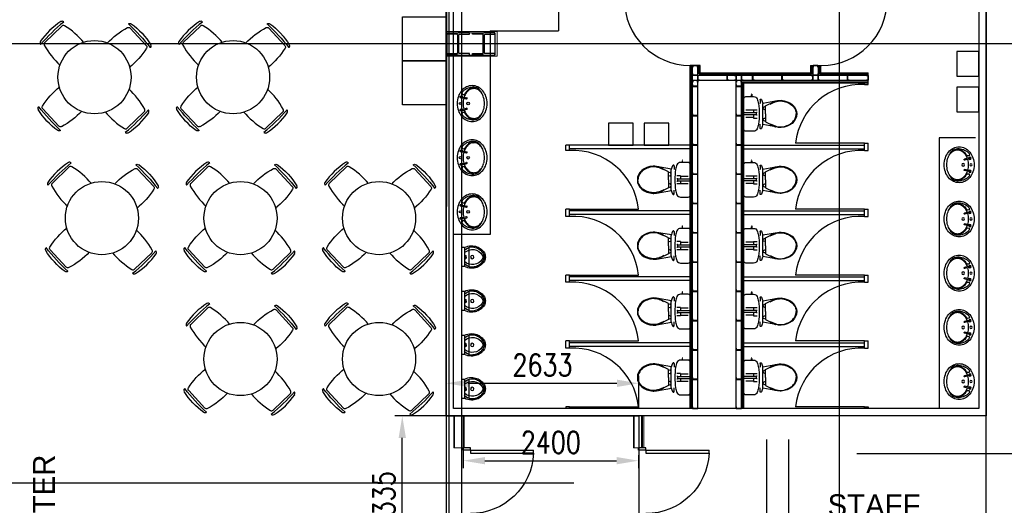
# Model space of a CAD drawing. Header units: millimetres. Extents: x -312551 to 250764, y -35891 to 59426.
# Tile 181 of 256: x -86822 to -73360, y 29908 to 36540. Entities that reach past the tile are written whole.
import ezdxf

# ---------------------------------------------------------------- set-up
doc = ezdxf.new("R2010")
doc.units = ezdxf.units.MM
doc.header["$LTSCALE"] = 2.5
doc.linetypes.add('HIDDEN2', pattern=[0.1875, 0.125, -0.0625])
for name, color, linetype in [('740-SANITARY-FITTINGS', 3, 'Continuous'), ('doors', 1, 'Continuous'), ('FO-01- FURN$0$FURNITURE', 22, 'Continuous'), ('NF ARCH', 4, 'Continuous'), ('NF AS BUILT DIMS', 4, 'Continuous'), ('NF-AS BUILT', 7, 'Continuous'), ('NF-AS BUILT DIMS', 4, 'Continuous'), ('NF-FURNITURE', 4, 'Continuous'), ('NF-GRIDS', 252, 'Continuous'), ('NF-SPAN', 150, 'Continuous'), ('NF-Steel columns', 6, 'Continuous'), ('NF-TEXT', 1, 'Continuous')]:
    doc.layers.add(name, color=color, linetype=linetype)
doc.layers.add('PLASTER', color=4, linetype='Continuous', lineweight=13)
doc.styles.add('ROMANS', font='romans.shx', dxfattribs={"width": 0.8})
doc.dimstyles.new('100NFDIM', dxfattribs={"dimscale": 100, "dimtxt": 3, "dimasz": 3, "dimexe": 1, "dimexo": 1, "dimgap": 1, "dimtad": 1, "dimdec": 0, "dimdsep": 46, "dimtxsty": 'ROMANS', "dimcen": 3, "dimclrd": 4, "dimclre": 4, "dimclrt": 1, "dimaunit": 1, "dimadec": 0, "dimazin": 0, "dimtfac": 1, "dimtdec": 0, "dimtmove": 0, "dimatfit": 3, "dimfxl": 0, "dimtolj": 1, "dimarcsym": 0})

# ---------------------------------------------------------------- blocks, each defined once
blk = doc.blocks.new('305')
at = {"layer": 'NF-Steel columns', "color": 2, "linetype": 'Continuous'}
for points in [[(0, -152), (-156, -152), (-156, -132), (-19, -132, 0.414214), (-7, -119), (-7, 119, 0.414214), (-19, 132), (-156, 132), (-156, 153), (0, 153)], [(0, -152), (149, -152), (149, -132), (19, -132, -0.414214), (7, -119), (7, 119, -0.414214), (19, 132), (149, 132), (149, 153), (0, 153)]]:
    blk.add_lwpolyline(points, format="xyb", dxfattribs=at)
blk = doc.blocks.new('*D179')
at = {"layer": 'Defpoints', "color": 0}
for p in [(-78357, 31574), (-80990, 31129), (-78357, 31129)]:
    blk.add_point(p, dxfattribs=at)
at = {"layer": 'NF-AS BUILT DIMS', "color": 4, "lineweight": -2}
for p, q in [((-80990, 31229), (-80990, 31674)), ((-78357, 31229), (-78357, 31674)), ((-80690, 31574), (-78657, 31574))]:
    blk.add_line(p, q, dxfattribs=at)
at = {"layer": 'NF-AS BUILT DIMS', "color": 4}
for points in [[(-80690, 31624), (-80690, 31524), (-80990, 31574)], [(-78657, 31624), (-78657, 31524), (-78357, 31574)]]:
    blk.add_solid(points, dxfattribs=at)
at = {"layer": 'NF-AS BUILT DIMS', "color": 1, "insert": (-79674, 31824), "char_height": 300, "attachment_point": 5, "style": 'ROMANS'}
blk.add_mtext('\\A1;2633', dxfattribs=at)
blk = doc.blocks.new('A$C08C92F79')
at = {"layer": '740-SANITARY-FITTINGS', "color": 8, "linetype": 'HIDDEN2'}
for points in [[(107, 1), (104, 1, -1), (104, 1), (107, 1)], [(107, 1), (109, 1, -1), (109, 1), (107, 1)]]:
    blk.add_lwpolyline(points, format="xyb", dxfattribs=at)
for start, end in [(186.2922, 263.7078), (276.2922, 353.7078)]:
    blk.add_arc((107, 1), 1.14, start, end, dxfattribs=at)
at = {"layer": 'NF ARCH'}
for p, q in [((459, 451), (257, 415)), ((258, 409), (258, 129)), ((471, 453), (459, 451)), ((495, 455), (471, 453)), ((507, 455), (495, 455)), ((550, 449), (507, 455)), ((591, 436), (550, 449)), ((627, 420), (591, 436)), ((659, 398), (627, 420)), ((170, 283), (0, 283)), ((133, 319), (27, 319)), ((133, 326), (180, 326)), ((133, 283), (133, 326)), ((170, 284), (170, 255)), ((180, 287), (173, 287)), ((686, 370), (659, 398)), ((707, 337), (686, 370)), ((718, 304), (707, 337)), ((722, 269), (718, 304)), ((718, 235), (722, 269)), ((170, 256), (0, 256)), ((133, 219), (27, 219)), ((133, 213), (133, 256)), ((133, 213), (180, 213)), ((180, 252), (173, 252)), ((627, 119), (659, 141)), ((659, 141), (686, 169)), ((686, 169), (707, 202)), ((707, 202), (718, 235)), ((104, 32), (104, 12)), ((110, 12), (110, 32)), ((257, 123), (459, 87)), ((459, 87), (483, 84)), ((483, 84), (507, 83)), ((507, 83), (550, 89)), ((550, 89), (591, 102)), ((591, 102), (627, 119))]:
    blk.add_line(p, q, dxfattribs=at)
blk.add_lwpolyline([(0, 269), (0, 57), (2, 48), (7, 40), (15, 34), (25, 32), (133, 32, 0.305088), (180, 64, 0.037807), (201, 129, 0.027722), (209, 269, 0.027722), (201, 410, 0.037807), (180, 475, 0.305088), (133, 506), (25, 506), (15, 504), (7, 499), (2, 491), (0, 481)], format="xyb", close=True, dxfattribs=at)
for points in [[(220, 462), (220, 409)], [(220, 77), (220, 129)]]:
    blk.add_lwpolyline(points, dxfattribs=at)
for points in [[(295, 269), (295, 371, -0.298874), (303, 384), (409, 437, -0.018315), (423, 442, -0.014972), (438, 447)], [(359, 404), (412, 429, -0.018083), (426, 434, -0.084101), (507, 447, -0.0833), (588, 428, -0.091639), (654, 391, -0.103796), (699, 333, -0.114706), (714, 269)], [(295, 269), (295, 168, 0.298874), (303, 155), (409, 102, 0.018315), (423, 96, 0.014972), (438, 92)], [(359, 134), (412, 110, 0.018083), (426, 105, 0.084101), (507, 92, 0.0833), (588, 111, 0.091639), (654, 148, 0.103796), (699, 206, 0.114706), (714, 269)]]:
    blk.add_lwpolyline(points, format="xyb", dxfattribs=at)
for centre, radius, start, end in [((230, 462), 10, 30.0261, 180), ((109, 392), 150, 6.6985, 30.0261), ((173, 284), 3, 90, 180), ((283, 347), 21.9, 56.6142, 303.3858), ((173, 255), 3, 180, 270), ((283, 191), 21.9, 56.6142, 303.3858), ((107, 12), 3.12, 92.2934, 267.7066), ((107, 1), 1.14, 96.2922, 173.7078), ((107, 12), 3.12, 272.2934, 87.7066), ((107, 1), 1.14, 6.2922, 83.7078), ((230, 77), 10, 180, 329.9739), ((109, 147), 150, 329.9739, 353.3015)]:
    blk.add_arc(centre, radius, start, end, dxfattribs=at)
blk = doc.blocks.new('BASIN_545')
at = {"layer": '740-SANITARY-FITTINGS', "color": 0}
for p, q in [((-104, -95), (-88, -160)), ((-88, -91), (-72, -156)), ((88, -91), (72, -156)), ((104, -95), (88, -160))]:
    blk.add_line(p, q, dxfattribs=at)
for centre, radius in [((-100, -78), 17.6), ((-100, -78), 11.6), ((0, -63), 16), ((100, -78), 17.6), ((100, -78), 11.6), ((0, -180), 20)]:
    blk.add_circle(centre, radius, dxfattribs=at)
for centre, radius, start, end in [((-42, -262), 235, 129.8572, 153.6119), ((-10, -264), 238, 132.7019, 174.8661), ((-57, -298), 189, 125.5377, 149.8906), ((-17, -293), 275, 109.076, 129.8572), ((-159, -110), 24.4, 300.0122, 120.0122), ((-23, -346), 248, 120.0122, 125.5377), ((-23, -346), 238, 108.4839, 125.5377), ((0, -341), 326, 90, 109.076), ((0, -422), 317, 90, 104.9359), ((0, -341), 326, 70.924, 90), ((0, -422), 317, 75.0641, 90), ((23, -346), 238, 54.4623, 71.5161), ((17, -293), 275, 50.1428, 70.924), ((159, -110), 24.4, 59.9878, 239.9878), ((23, -346), 248, 54.4623, 59.9878), ((57, -298), 189, 30.1094, 54.4623), ((10, -264), 238, 5.1339, 47.2981), ((42, -262), 235, 26.3881, 50.1428), ((-81, -242), 191, 153.6119, 180), ((-81, -242), 191, 180, 206.3881), ((-107, -255), 141, 174.8661, 250.5816), ((-110, -268), 128, 149.8906, 174.4509), ((-232, -255), 5.02, 179.8426, 359.8513), ((-110, -268), 118, 149.8906, 180), ((-110, -268), 118, 180, 210.1094), ((-57, -298), 179, 125.5377, 149.8906), ((-80, -158), 8.43, 194.1282, 14.1282), ((80, -158), 8.43, 165.8718, 345.8718), ((107, -255), 141, 289.4184, 5.1339), ((57, -298), 179, 30.1094, 54.4623), ((110, -268), 118, 0, 30.1094), ((110, -268), 118, 329.8906, 360), ((110, -268), 128, 5.5491, 30.1094), ((232, -255), 5.02, 180.1487, 0.1574), ((81, -242), 191, 360, 26.3881), ((81, -242), 191, 333.6119, 360), ((-42, -223), 235, 206.3881, 230.1428), ((-57, -237), 179, 210.1094, 234.4623), ((-17, -192), 275, 230.1428, 250.924), ((-23, -189), 238, 234.4623, 253.5183), ((0, -113), 317, 253.5183, 270), ((0, -113), 317, 270, 286.4817), ((23, -189), 238, 286.4817, 305.5377), ((17, -192), 275, 289.076, 309.8572), ((57, -237), 179, 305.5377, 329.8906), ((42, -223), 235, 309.8572, 333.6119), ((0, -144), 326, 250.924, 270), ((0, -144), 326, 270, 289.076)]:
    blk.add_arc(centre, radius, start, end, dxfattribs=at)
blk = doc.blocks.new('B_545')
at = {"color": 8}
blk.add_blockref('BASIN_545', (0, -15), dxfattribs=at)
blk = doc.blocks.new('urinal')
at = {"linetype": 'Continuous'}
for p, q in [((130, -45), (-130, -45)), ((-130, -104), (-130, -145)), ((131, -104), (-130, -104)), ((-22, -104), (-22, -91)), ((0, -84), (-16, -84)), ((0, -84), (16, -84)), ((22, -104), (22, -91)), ((130, -104), (130, -145))]:
    blk.add_line(p, q, dxfattribs=at)
for centre, radius in [((0, 0), 22), ((0, -94), 10)]:
    blk.add_circle(centre, radius, dxfattribs=at)
for centre, radius, start, end in [((32, 21), 170, 120.9821, 144.1794), ((58, 3), 160, 122.3213, 222.1587), ((19, 24), 143, 118.0585, 142.1489), ((0, 63), 117, 89.7903, 118.0585), ((10, 59), 108, 95.4415, 122.7832), ((0, 94), 52.6, 57.8603, 122.3213), ((1, 63), 117, 62.1231, 90.3913), ((-9, 58), 108, 57.3983, 84.7401), ((-57, 3), 160, 318.0229, 57.8603), ((-18, 24), 143, 38.0326, 62.1231), ((-31, 21), 170, 36.0022, 59.1995), ((93, -11), 246, 162.1572, 180), ((32, -4), 186, 137.909, 158.4531), ((93, -11), 231, 162.1572, 180), ((32, -4), 171, 137.5497, 158.1349), ((-31, -4), 171, 22.0467, 42.6319), ((-31, -4), 186, 21.7285, 42.2725), ((-92, -12), 231, 0.1816, 18.0243), ((-92, -12), 246, 0.1816, 18.0243), ((27, -17), 179, 178.4075, 209.1966), ((-11, -3), 127, 183.8391, 233.0631), ((-16, -91), 6.63, 90, 180), ((16, -91), 6.63, 0, 90), ((12, -3), 127, 307.1185, 356.3425), ((-25, -17), 179, 330.985, 1.7741)]:
    blk.add_arc(centre, radius, start, end, dxfattribs=at)
blk = doc.blocks.new('1800door')
for p, q in [((-865, 0), (-865, 864)), ((-825, 864), (-865, 864)), ((-825, 0), (-825, 864)), ((825, 0), (825, 864)), ((825, 864), (865, 864)), ((865, 0), (865, 864)), ((-865, 0), (-900, 0)), ((-865, 0), (-865, -100)), ((-865, 0), (-825, 0)), ((865, 0), (825, 0)), ((865, 0), (865, -100)), ((865, 0), (900, 0)), ((900, 0), (900, -100)), ((-900, 0), (-900, -100)), ((-865, -100), (-900, -100)), ((865, -100), (900, -100))]:
    blk.add_line(p, q)
for centre, start, end in [((-865, 0), 0, 87.3495), ((865, 0), 92.6505, 180)]:
    blk.add_arc(centre, 865, start, end)
blk = doc.blocks.new('*D208')
at = {"layer": 'Defpoints', "color": 0}
for p in [(-80760, 30912), (-78360, 30694), (-78360, 30517)]:
    blk.add_point(p, dxfattribs=at)
at = {"layer": 'NF AS BUILT DIMS', "color": 4, "lineweight": -2}
for p, q in [((-80760, 30812), (-80760, 30417)), ((-78360, 30594), (-78360, 30417)), ((-80460, 30517), (-78660, 30517))]:
    blk.add_line(p, q, dxfattribs=at)
at = {"layer": 'NF AS BUILT DIMS', "color": 4}
for points in [[(-80460, 30567), (-80460, 30467), (-80760, 30517)], [(-78660, 30567), (-78660, 30467), (-78360, 30517)]]:
    blk.add_solid(points, dxfattribs=at)
at = {"layer": 'NF AS BUILT DIMS', "color": 1, "insert": (-79560, 30767), "char_height": 300, "attachment_point": 5, "style": 'ROMANS'}
blk.add_mtext('\\A1;2400', dxfattribs=at)
blk = doc.blocks.new('*D195')
at = {"layer": 'Defpoints', "color": 0}
for p in [(-81591, 31129), (-80039, 31129), (-80039, 28794)]:
    blk.add_point(p, dxfattribs=at)
at = {"layer": 'NF AS BUILT DIMS', "color": 4, "lineweight": -2}
for p, q in [((-80139, 31129), (-81691, 31129)), ((-81591, 29094), (-81591, 30829)), ((-80139, 28794), (-81691, 28794))]:
    blk.add_line(p, q, dxfattribs=at)
at = {"layer": 'NF AS BUILT DIMS', "color": 4}
for points in [[(-81641, 30829), (-81541, 30829), (-81591, 31129)], [(-81641, 29094), (-81541, 29094), (-81591, 28794)]]:
    blk.add_solid(points, dxfattribs=at)
at = {"layer": 'NF AS BUILT DIMS', "color": 1, "insert": (-81841, 29962), "char_height": 300, "attachment_point": 5, "rotation": 90, "style": 'ROMANS'}
blk.add_mtext('\\A1;2335', dxfattribs=at)
blk = doc.blocks.new('FO-01- FURN$0$CHAIR')
at = {"layer": 'FO-01- FURN$0$FURNITURE'}
for p, q in [((-164, 464), (-165, 464)), ((94, 182), (-138, 409)), ((150, 156), (150, 157))]:
    blk.add_line(p, q, dxfattribs=at)
for centre, radius, start, end in [((376, -510), 1075, 120.7938, 139.6463), ((-159, 388), 30, 45.6325, 120.7938), ((-143, 443), 30, 57.1635, 135.6325), ((-1844, -1567), 2636, 40.8445, 50.4206), ((-658, -355), 981, 34.1016, 57.1635), ((-836, 676), 1075, 311.6188, 330.4713), ((73, 161), 30, 330.4713, 45.6325), ((129, 178), 30, 315.6325, 34.1016)]:
    blk.add_arc(centre, radius, start, end, dxfattribs=at)

msp = doc.modelspace()

# ---------------------------------------------------------------- linework, layer by layer
at = {"layer": 'FO-01- FURN$0$FURNITURE', "color": 8}
for centre in [(-85798.9, 35755.5), (-83904.2, 35755.5), (-85697.5, 33830.5), (-83802.8, 33830.5), (-81908.1, 33830.5), (-83802.8, 31905.5), (-81908.1, 31905.5)]:
    msp.add_circle(centre, 500, dxfattribs=at)
at = {"layer": 'NF ARCH', "color": 8}
msp.add_line((-73610, 30453.5), (-73610, 36755.8), dxfattribs=at)
at = {"layer": 'NF-AS BUILT', "color": 8}
for p, q in [((-80985, 41979.1), (-80990, 31129.1)), ((-80990, 31129.1), (-78357.4, 31129.1)), ((-78357.4, 31129.1), (-78357.4, 28794.1))]:
    msp.add_line(p, q, dxfattribs=at)
msp.add_lwpolyline([(-73610, 31127.7), (-80990, 31129.1), (-80990, 36694.1), (-80990, 36694.1), (-80985, 41979.1), (-73610, 41979.1), (-73610, 31127.7)], dxfattribs=at)
msp.add_lwpolyline([(-73710, 31227.7), (-80890, 31229.1), (-80890, 36694.1), (-80885.1, 41879.1), (-73710, 41879.1)], close=True, dxfattribs=at)
at = {"layer": 'NF-AS BUILT DIMS', "color": 8}
msp.add_line((-80325, 36362), (-80325, 36057), dxfattribs=at)
at = {"layer": 'NF-FURNITURE', "color": 8}
for p, q in [((-79455.6, 36916.3), (-79455.6, 36389.8)), ((-80390, 36389.8), (-79455.6, 36389.8)), ((-77517, 35916.3), (-77655, 35916.3)), ((-77655, 31228.3), (-77655, 35916.3)), ((-77640, 31228.3), (-77640, 35916.3)), ((-77621, 31228.3), (-77621, 35916.3)), ((-77551, 31228.3), (-77551, 35916.3)), ((-77532, 35801.3), (-77532, 35916.3)), ((-77517, 35801.3), (-77517, 35916.3)), ((-77517, 35816.3), (-75995, 35816.3)), ((-76010, 35916.3), (-76010, 35816.3)), ((-76010, 35916.3), (-75860, 35916.3)), ((-75995, 35916.3), (-75995, 35801.3)), ((-75976, 35916.3), (-75976, 35782.3)), ((-75906, 35916.3), (-75906, 35782.3)), ((-75887, 35916.3), (-75887, 35801.3)), ((-75887, 35816.3), (-75220, 35816.3)), ((-75872, 35916.3), (-75872, 35816.3)), ((-77551, 35782.3), (-75220, 35782.3)), ((-77551, 35712.3), (-75220, 35712.3)), ((-77532, 35801.3), (-75995, 35801.3)), ((-77024, 31228.3), (-77024, 35712.3)), ((-76954, 31228.3), (-76954, 35712.3)), ((-76935, 35693.3), (-75220, 35693.3)), ((-76935, 31228.3), (-76935, 35693.3)), ((-76920, 35678.3), (-75220, 35678.3)), ((-76920, 31228.3), (-76920, 35678.3)), ((-75887, 35801.3), (-75220, 35801.3)), ((-74252.5, 34928.3), (-74252.5, 31228.3)), ((-75270, 34853.3), (-76214.4, 34853.3)), ((-79305, 33953.3), (-78360.6, 33953.3)), ((-75270, 33953.3), (-76214.4, 33953.3)), ((-79305, 33053.3), (-78360.6, 33053.3)), ((-75270, 33053.3), (-76214.4, 33053.3)), ((-79305, 32153.3), (-78360.5, 32153.3)), ((-75270, 32153.3), (-76214.4, 32153.3)), ((-79305, 31253.3), (-78360.6, 31253.3)), ((-75270, 31253.3), (-76214.4, 31253.3))]:
    msp.add_line(p, q, dxfattribs=at)
at = {"layer": 'NF-FURNITURE', "color": 8, "ltscale": 5}
for p, q in [((-80390, 36389.8), (-80390, 33608.7)), ((-75220, 35653.3), (-75220, 35816.3)), ((-75270, 35653.3), (-75270, 35678.3)), ((-75270, 35653.3), (-75220, 35653.3)), ((-73752.5, 34928.3), (-74252.5, 34928.3)), ((-77655, 34828.3), (-79355, 34828.3)), ((-79355, 34753.3), (-79355, 34828.3)), ((-79305, 34753.3), (-79355, 34753.3)), ((-79305, 34753.3), (-79305, 34828.3)), ((-77655, 34778.3), (-79305, 34778.3)), ((-76920, 34828.3), (-75270, 34828.3)), ((-76920, 34778.3), (-75270, 34778.3)), ((-75270, 34753.3), (-75270, 34853.3)), ((-75270, 34853.3), (-75220, 34853.3)), ((-75270, 34753.3), (-75220, 34753.3)), ((-75220, 34753.3), (-75220, 34853.3)), ((-79355, 33853.3), (-79355, 33953.3)), ((-79305, 33953.3), (-79355, 33953.3)), ((-79305, 33853.3), (-79305, 33953.3)), ((-77655, 33928.3), (-79305, 33928.3)), ((-76920, 33928.3), (-75270, 33928.3)), ((-75270, 33853.3), (-75270, 33953.3)), ((-75270, 33953.3), (-75220, 33953.3)), ((-75220, 33853.3), (-75220, 33953.3)), ((-79305, 33853.3), (-79355, 33853.3)), ((-77655, 33878.3), (-79305, 33878.3)), ((-76920, 33878.3), (-75270, 33878.3)), ((-75270, 33853.3), (-75220, 33853.3)), ((-80389.5, 33608.7), (-80889.5, 33608.7)), ((-79355, 32953.3), (-79355, 33053.3)), ((-79305, 33053.3), (-79355, 33053.3)), ((-79305, 32953.3), (-79305, 33053.3)), ((-77655, 33028.3), (-79305, 33028.3)), ((-76920, 33028.3), (-75270, 33028.3)), ((-75270, 32953.3), (-75270, 33053.3)), ((-75270, 33053.3), (-75220, 33053.3)), ((-75220, 32953.3), (-75220, 33053.3)), ((-79305, 32953.3), (-79355, 32953.3)), ((-77655, 32978.3), (-79305, 32978.3)), ((-76920, 32978.3), (-75270, 32978.3)), ((-75270, 32953.3), (-75220, 32953.3)), ((-79305, 32153.3), (-79355, 32153.3)), ((-79355, 32053.3), (-79355, 32153.3)), ((-79305, 32053.3), (-79355, 32053.3)), ((-79305, 32053.3), (-79305, 32153.3)), ((-77655, 32128.3), (-79305, 32128.3)), ((-77655, 32078.3), (-79305, 32078.3)), ((-76920, 32128.3), (-75270, 32128.3)), ((-76920, 32078.3), (-75270, 32078.3)), ((-75270, 32053.3), (-75270, 32153.3)), ((-75270, 32153.3), (-75220, 32153.3)), ((-75270, 32053.3), (-75220, 32053.3)), ((-75220, 32053.3), (-75220, 32153.3)), ((-79305, 31253.3), (-79355, 31253.3)), ((-79355, 31253.3), (-79355, 31228.3)), ((-79305, 31228.3), (-79305, 31253.3)), ((-75270, 31228.3), (-75270, 31253.3)), ((-75270, 31253.3), (-75220, 31253.3)), ((-75220, 31253.3), (-75220, 31228.3))]:
    msp.add_line(p, q, dxfattribs=at)
at = {"layer": 'NF-FURNITURE', "color": 8, "elevation": 0}
for points in [[(-81587.2, 36577.4), (-80987.2, 36577.4), (-80987.2, 35977.4), (-81587.2, 35977.4)], [(-81587.2, 35977.4), (-80987.2, 35977.4), (-80987.2, 35377.4), (-81587.2, 35377.4)]]:
    msp.add_lwpolyline(points, close=True, dxfattribs=at)
at = {"layer": 'NF-FURNITURE', "color": 8}
for points in [[(-74008.8, 36105.1), (-74008.8, 35768.6), (-73710, 35768.6), (-73710, 36105.1)], [(-77621, 35891.3), (-77621, 35916.3), (-77551, 35916.3), (-77551, 35891.3), (-77553, 35891.3), (-77553, 35914.3), (-77619, 35914.3), (-77619, 35891.3)], [(-75976, 35891.3), (-75976, 35916.3), (-75906, 35916.3), (-75906, 35891.3), (-75908, 35891.3), (-75908, 35914.3), (-75974, 35914.3), (-75974, 35891.3)], [(-77621, 35807.3), (-77621, 35782.3), (-77551, 35782.3), (-77551, 35807.3), (-77553, 35807.3), (-77553, 35784.3), (-77619, 35784.3), (-77619, 35807.3)], [(-77621, 35687.3), (-77621, 35712.3), (-77551, 35712.3), (-77551, 35687.3), (-77553, 35687.3), (-77553, 35710.3), (-77619, 35710.3), (-77619, 35687.3)], [(-77526, 35712.3), (-77551, 35712.3), (-77551, 35782.3), (-77526, 35782.3), (-77526, 35780.3), (-77549, 35780.3), (-77549, 35714.3), (-77526, 35714.3)], [(-77126, 35712.3), (-77151, 35712.3), (-77151, 35782.3), (-77126, 35782.3), (-77126, 35780.3), (-77149, 35780.3), (-77149, 35714.3), (-77126, 35714.3)], [(-77049, 35712.3), (-77024, 35712.3), (-77024, 35782.3), (-77049, 35782.3), (-77049, 35780.3), (-77026, 35780.3), (-77026, 35714.3), (-77049, 35714.3)], [(-77024, 35687.3), (-77024, 35712.3), (-76954, 35712.3), (-76954, 35687.3), (-76956, 35687.3), (-76956, 35710.3), (-77022, 35710.3), (-77022, 35687.3)], [(-76929, 35712.3), (-76954, 35712.3), (-76954, 35782.3), (-76929, 35782.3), (-76929, 35780.3), (-76952, 35780.3), (-76952, 35714.3), (-76929, 35714.3)], [(-76776, 35712.3), (-76801, 35712.3), (-76801, 35782.3), (-76776, 35782.3), (-76776, 35780.3), (-76799, 35780.3), (-76799, 35714.3), (-76776, 35714.3)], [(-76376, 35712.3), (-76401, 35712.3), (-76401, 35782.3), (-76376, 35782.3), (-76376, 35780.3), (-76399, 35780.3), (-76399, 35714.3), (-76376, 35714.3)], [(-76001, 35712.3), (-75976, 35712.3), (-75976, 35782.3), (-76001, 35782.3), (-76001, 35780.3), (-75978, 35780.3), (-75978, 35714.3), (-76001, 35714.3)], [(-75976, 35807.3), (-75976, 35782.3), (-75906, 35782.3), (-75906, 35807.3), (-75908, 35807.3), (-75908, 35784.3), (-75974, 35784.3), (-75974, 35807.3)], [(-75881, 35712.3), (-75906, 35712.3), (-75906, 35782.3), (-75881, 35782.3), (-75881, 35780.3), (-75904, 35780.3), (-75904, 35714.3), (-75881, 35714.3)], [(-75481, 35712.3), (-75506, 35712.3), (-75506, 35782.3), (-75481, 35782.3), (-75481, 35780.3), (-75504, 35780.3), (-75504, 35714.3), (-75481, 35714.3)], [(-75245, 35712.3), (-75220, 35712.3), (-75220, 35782.3), (-75245, 35782.3), (-75245, 35780.3), (-75222, 35780.3), (-75222, 35714.3), (-75245, 35714.3)], [(-77620.9, 35653.3), (-77620.9, 35628.3), (-77550.9, 35628.3), (-77550.9, 35653.3), (-77552.9, 35653.3), (-77552.9, 35630.3), (-77618.9, 35630.3), (-77618.9, 35653.3)], [(-77023.9, 35653.3), (-77023.9, 35628.3), (-76953.9, 35628.3), (-76953.9, 35653.3), (-76955.9, 35653.3), (-76955.9, 35630.3), (-77021.9, 35630.3), (-77021.9, 35653.3)], [(-74008.8, 35618.7), (-74008.8, 35282.3), (-73710, 35282.3), (-73710, 35618.7)], [(-77620.9, 35253.3), (-77620.9, 35228.3), (-77550.9, 35228.3), (-77550.9, 35253.3), (-77552.9, 35253.3), (-77552.9, 35230.3), (-77618.9, 35230.3), (-77618.9, 35253.3)], [(-77023.9, 35253.3), (-77023.9, 35228.3), (-76953.9, 35228.3), (-76953.9, 35253.3), (-76955.9, 35253.3), (-76955.9, 35230.3), (-77021.9, 35230.3), (-77021.9, 35253.3)], [(-78433, 35127.2), (-78769.4, 35127.2), (-78769.4, 34828.3), (-78433, 34828.3)], [(-77946.6, 35127.2), (-78283.1, 35127.2), (-78283.1, 34828.3), (-77946.6, 34828.3)], [(-77620.9, 34853.3), (-77620.9, 34828.3), (-77550.9, 34828.3), (-77550.9, 34853.3), (-77552.9, 34853.3), (-77552.9, 34830.3), (-77618.9, 34830.3), (-77618.9, 34853.3)], [(-77023.9, 34853.3), (-77023.9, 34828.3), (-76953.9, 34828.3), (-76953.9, 34853.3), (-76955.9, 34853.3), (-76955.9, 34830.3), (-77021.9, 34830.3), (-77021.9, 34853.3)], [(-77621, 34453.3), (-77621, 34428.3), (-77551, 34428.3), (-77551, 34453.3), (-77553, 34453.3), (-77553, 34430.3), (-77619, 34430.3), (-77619, 34453.3)], [(-77024, 34453.3), (-77024, 34428.3), (-76954, 34428.3), (-76954, 34453.3), (-76956, 34453.3), (-76956, 34430.3), (-77022, 34430.3), (-77022, 34453.3)], [(-77621, 34053.3), (-77621, 34028.3), (-77551, 34028.3), (-77551, 34053.3), (-77553, 34053.3), (-77553, 34030.3), (-77619, 34030.3), (-77619, 34053.3)], [(-77024, 34053.3), (-77024, 34028.3), (-76954, 34028.3), (-76954, 34053.3), (-76956, 34053.3), (-76956, 34030.3), (-77022, 34030.3), (-77022, 34053.3)], [(-77621, 33653.3), (-77621, 33628.3), (-77551, 33628.3), (-77551, 33653.3), (-77553, 33653.3), (-77553, 33630.3), (-77619, 33630.3), (-77619, 33653.3)], [(-77024, 33653.3), (-77024, 33628.3), (-76954, 33628.3), (-76954, 33653.3), (-76956, 33653.3), (-76956, 33630.3), (-77022, 33630.3), (-77022, 33653.3)], [(-77621, 33253.3), (-77621, 33228.3), (-77551, 33228.3), (-77551, 33253.3), (-77553, 33253.3), (-77553, 33230.3), (-77619, 33230.3), (-77619, 33253.3)], [(-77024, 33253.3), (-77024, 33228.3), (-76954, 33228.3), (-76954, 33253.3), (-76956, 33253.3), (-76956, 33230.3), (-77022, 33230.3), (-77022, 33253.3)], [(-77621, 32853.3), (-77621, 32828.3), (-77551, 32828.3), (-77551, 32853.3), (-77553, 32853.3), (-77553, 32830.3), (-77619, 32830.3), (-77619, 32853.3)], [(-77024, 32853.3), (-77024, 32828.3), (-76954, 32828.3), (-76954, 32853.3), (-76956, 32853.3), (-76956, 32830.3), (-77022, 32830.3), (-77022, 32853.3)], [(-77621, 32453.3), (-77621, 32428.3), (-77551, 32428.3), (-77551, 32453.3), (-77553, 32453.3), (-77553, 32430.3), (-77619, 32430.3), (-77619, 32453.3)], [(-77024, 32453.3), (-77024, 32428.3), (-76954, 32428.3), (-76954, 32453.3), (-76956, 32453.3), (-76956, 32430.3), (-77022, 32430.3), (-77022, 32453.3)], [(-77621, 32053.3), (-77621, 32028.3), (-77551, 32028.3), (-77551, 32053.3), (-77553, 32053.3), (-77553, 32030.3), (-77619, 32030.3), (-77619, 32053.3)], [(-77024, 32053.3), (-77024, 32028.3), (-76954, 32028.3), (-76954, 32053.3), (-76956, 32053.3), (-76956, 32030.3), (-77022, 32030.3), (-77022, 32053.3)], [(-77621, 31653.3), (-77621, 31628.3), (-77551, 31628.3), (-77551, 31653.3), (-77553, 31653.3), (-77553, 31630.3), (-77619, 31630.3), (-77619, 31653.3)], [(-77024, 31653.3), (-77024, 31628.3), (-76954, 31628.3), (-76954, 31653.3), (-76956, 31653.3), (-76956, 31630.3), (-77022, 31630.3), (-77022, 31653.3)], [(-77621, 31253.3), (-77621, 31228.3), (-77551, 31228.3), (-77551, 31253.3), (-77553, 31253.3), (-77553, 31230.3), (-77619, 31230.3), (-77619, 31253.3)], [(-77024, 31253.3), (-77024, 31228.3), (-76954, 31228.3), (-76954, 31253.3), (-76956, 31253.3), (-76956, 31230.3), (-77022, 31230.3), (-77022, 31253.3)]]:
    msp.add_lwpolyline(points, close=True, dxfattribs=at)
for centre, radius, start, end in [((-77655, 36816.3), 900, 180, 270), ((-75860, 36816.3), 900, 270, 0), ((-75317.6, 34752.1), 902.5, 86.97344, 173.56071), ((-79257.3, 33852.1), 902.5, 6.43929, 93.02656), ((-75317.6, 33852.1), 902.5, 86.97344, 173.56071), ((-79257.3, 32952.1), 902.5, 6.43929, 93.02656), ((-75317.6, 32952.1), 902.5, 86.97344, 173.56071), ((-79257.3, 32052.1), 902.5, 6.43929, 93.02656), ((-75317.6, 32052.1), 902.5, 86.97344, 173.56071), ((-79257.3, 31152.1), 902.5, 6.43929, 93.02656), ((-75317.6, 31152.1), 902.5, 86.97344, 173.56071)]:
    msp.add_arc(centre, radius, start, end, dxfattribs=at)
at = {"layer": 'NF-GRIDS', "color": 8}
for p, q in [((-80985, -27784), (-80985, 58409.3)), ((-80950, -27784), (-80950, 58409.3)), ((-80775, -27784), (-80775, 58409.3)), ((-73610, -27784), (-73610, 58409.3)), ((-75611, 27917.7, 0), (-75611, 46303.6, 0)), ((-43443, 36209.5), (-123470.9, 36209.5)), ((-76610, 30805.8), (-76610, 17507.5)), ((-76310, 30805.8), (-76310, 17507.5)), ((-64426.3, 30609.5), (-75376.6, 30609.5)), ((-79247.7, 30209.5), (-123470.9, 30209.5))]:
    msp.add_line(p, q, dxfattribs=at)
at = {"layer": 'PLASTER', "color": 8}
for p, q in [((-80292, 36377), (-80292, 36042)), ((-80292, 36377), (-80292, 36042)), ((-80884.9, 30694.1), (-80884.9, 31129.1)), ((-80875, 30694.1), (-80875, 31129.3)), ((-80775, 30694.1), (-80775, 31129.1)), ((-80760, 30694.8), (-80760, 31129.1)), ((-80745, 30694.1), (-80745, 31129.1)), ((-78429.9, 30694.1), (-78429.9, 31129.1)), ((-78420, 30694.1), (-78420, 31129.3)), ((-78320, 30694.1), (-78320, 31129.1)), ((-78305, 30694.1), (-78305, 31129.1)), ((-78290, 30694.1), (-78290, 31129.1)), ((-80884.9, 30694.1), (-80745, 30694.1)), ((-78429.9, 30694.1), (-78290, 30694.1))]:
    msp.add_line(p, q, dxfattribs=at)
for points in [[(-80716, 36377), (-80990, 36377), (-80990, 36042), (-80716, 36042)], [(-80292, 36377), (-80990, 36377), (-80990, 36042), (-80292, 36042)], [(-80716, 36362), (-80975, 36362), (-80975, 36057), (-80716, 36057)], [(-80325, 36362), (-80975, 36362), (-80975, 36057), (-80325, 36057)]]:
    msp.add_lwpolyline(points, dxfattribs=at)

# ---------------------------------------------------------------- block references
at = {"layer": 'doors', "color": 8, "xscale": -1, "rotation": 270}
for p in [(-80660, 29794.1), (-78260, 29794.1)]:
    msp.add_blockref('1800door', p, dxfattribs=at)
at = {"layer": 'FO-01- FURN$0$FURNITURE', "color": 8}
for p, rotation in [((-86066.8, 36354.1), 88.28156325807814), ((-84172.1, 36354.1), 88.28156325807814), ((-85531, 35156.8), 268.2815632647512), ((-83636.3, 35156.8), 268.2815632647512), ((-85965.5, 34429.1), 88.28156325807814), ((-84070.7, 34429.1), 88.28156325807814), ((-82176, 34429.1), 88.28156325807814), ((-85429.6, 33231.8), 268.2815632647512), ((-83534.9, 33231.8), 268.2815632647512), ((-81640.2, 33231.8), 268.2815632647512), ((-84070.7, 32504.1), 88.28156325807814), ((-82176, 32504.1), 88.28156325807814), ((-83534.9, 31306.8), 268.2815632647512), ((-81640.2, 31306.8), 268.2815632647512)]:
    msp.add_blockref('FO-01- FURN$0$CHAIR', p, dxfattribs=dict(at, rotation=rotation))
at = {"layer": 'FO-01- FURN$0$FURNITURE', "color": 8, "xscale": -1}
for p, rotation in [((-85495.6, 36337), 268.2815632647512), ((-83600.9, 36337), 268.2815632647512), ((-86102.2, 35174), 88.28156325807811), ((-84207.5, 35174), 88.28156325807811), ((-85394.2, 34412), 268.2815632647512), ((-83499.5, 34412), 268.2815632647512), ((-81604.7, 34412), 268.2815632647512), ((-86000.9, 33248.9), 88.28156325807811), ((-84106.1, 33248.9), 88.28156325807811), ((-82211.4, 33248.9), 88.28156325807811), ((-83499.5, 32487), 268.2815632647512), ((-81604.7, 32487), 268.2815632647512), ((-84106.1, 31323.9), 88.28156325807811), ((-82211.4, 31323.9), 88.28156325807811)]:
    msp.add_blockref('FO-01- FURN$0$CHAIR', p, dxfattribs=dict(at, rotation=rotation))
at = {"layer": 'NF-FURNITURE', "color": 8, "yscale": 0.900000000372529, "zscale": 0.9}
for p, xscale, rotation in [((-80867.2, 35395.3), 0.900000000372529, 90), ((-80867.2, 34655.3), 0.900000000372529, 90), ((-73745.7, 34558.3), -0.900000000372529, 270), ((-80867.2, 33915.3), 0.900000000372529, 90), ((-73745.7, 33818.3), -0.900000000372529, 270), ((-73745.7, 33078.3), -0.900000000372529, 270), ((-73745.7, 32338.3), -0.900000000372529, 270), ((-73745.7, 31598.3), -0.900000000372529, 270)]:
    msp.add_blockref('B_545', p, dxfattribs=dict(at, xscale=xscale, rotation=rotation))
at = {"layer": 'NF-FURNITURE', "color": 8, "xscale": -1}
for name, p, rotation in [('A$C08C92F79', (-76920, 35522.7), 180), ('A$C08C92F79', (-76920, 34622.7), 180), ('A$C08C92F79', (-76920, 33722.7), 180), ('urinal', (-80635, 33298.1), 270), ('urinal', (-80635, 32698.1), 270), ('A$C08C92F79', (-76920, 32822.7), 180), ('urinal', (-80635, 32098.1), 270), ('A$C08C92F79', (-76920, 31922.7), 180), ('urinal', (-80635, 31498.1), 270)]:
    msp.add_blockref(name, p, dxfattribs=dict(at, rotation=rotation))
at = {"layer": 'NF-FURNITURE', "color": 8, "rotation": 180}
for p in [(-77655, 34622.7), (-77655, 33722.7), (-77655, 32822.7), (-77655, 31922.7)]:
    msp.add_blockref('A$C08C92F79', p, dxfattribs=at)
at = {"layer": 'NF-SPAN', "color": 8, "xscale": -1}
msp.add_blockref('305', (-80826, 36209.5), dxfattribs=at)
msp.add_blockref('305', (-80826, 36209.5), dxfattribs=at)
at = {"layer": 'NF-SPAN', "color": 8}
msp.add_blockref('305', (-80476, 36209.5), dxfattribs=at)
msp.add_blockref('305', (-80476, 36209.5), dxfattribs=at)

# ---------------------------------------------------------------- texts
at = {"layer": 'NF-TEXT', "color": 8, "insert": (-86640.7, 29151.7, 0), "char_height": 300, "width": 2089.638, "attachment_point": 1, "rotation": 90}
msp.add_mtext('WATER', dxfattribs=at)
at = {"layer": 'NF-TEXT', "color": 8, "insert": (-75776.1, 30058.4), "char_height": 300, "width": 2089.638, "attachment_point": 1}
msp.add_mtext('STAFF ENTRANCE', dxfattribs=at)

# ---------------------------------------------------------------- dimensions: what is measured, and where the dimension line sits
at = {"layer": 'NF AS BUILT DIMS', "color": 8}
dim = msp.add_linear_dim(base=(-81590.5, 31129.1), p1=(-80038.7, 28794.1), p2=(-80038.7, 31129.1), angle=90, dimstyle='100NFDIM', dxfattribs=at)
dim.commit()
dim.dimension.update_dxf_attribs({"geometry": '*D195', "text_midpoint": (-81840.5, 29961.6)})
dim = msp.add_linear_dim(base=(-78360, 30516.9), p1=(-80760, 30912), p2=(-78360, 30694.1), dimstyle='100NFDIM', dxfattribs=at)
dim.commit()
dim.dimension.update_dxf_attribs({"geometry": '*D208', "text_midpoint": (-79560, 30766.9)})
at = {"layer": 'NF-AS BUILT DIMS', "color": 8}
dim = msp.add_linear_dim(base=(-78357.4, 31573.5), p1=(-80990, 31129.1), p2=(-78357.4, 31129.1), dimstyle='100NFDIM', dxfattribs=at)
dim.commit()
dim.dimension.update_dxf_attribs({"geometry": '*D179', "text_midpoint": (-79673.7, 31823.5)})

doc.saveas('drawing.dxf')
